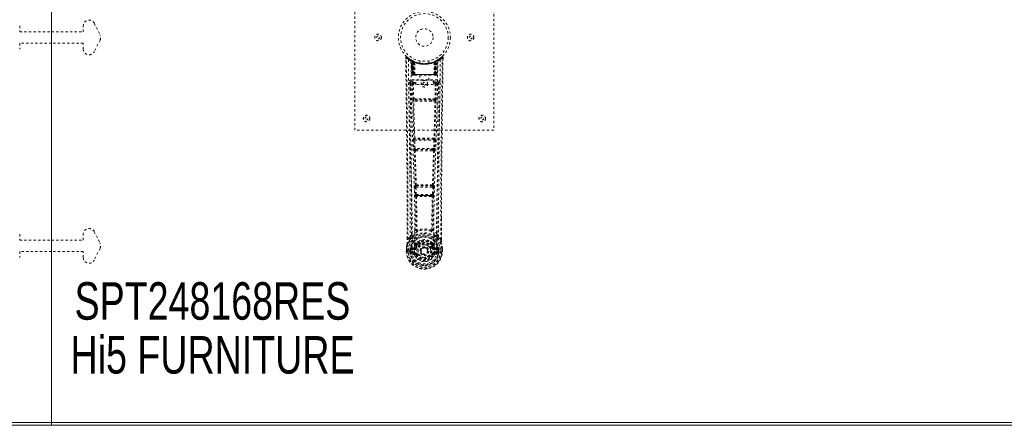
# Model space of a CAD drawing. Header units: inches. Extents: x 14 to 182, y 67 to 115.
# Tile 5 of 8: x 97 to 139, y 67 to 85. Entities that reach past the tile are written whole.
import ezdxf

# ---------------------------------------------------------------- set-up
doc = ezdxf.new("R2010")
doc.units = ezdxf.units.IN
doc.header["$MEASUREMENT"] = 0
doc.linetypes.add('SLD-Dashed', pattern=[0.075, 0.05, -0.025])
doc.linetypes.add('SLD-Solid', pattern=[0])
doc.layers.add('HI5-SYMBOLTEXT', color=5, linetype='SLD-Solid')
doc.styles.add('SLDTEXTSTYLE0', font='TXT', dxfattribs={"width": 0.75})

# ---------------------------------------------------------------- blocks, each defined once
blk = doc.blocks.new('SW_NOTE_0')
at = {"layer": 'HI5-SYMBOLTEXT', "color": 0, "char_height": 1.62, "attachment_point": 1, "style": 'SLDTEXTSTYLE0'}
for s, insert in [('SPT248168RES', (0, 2.088)), ('Hi5 FURNITURE', (-0.172, -0.24))]:
    blk.add_mtext(s, dxfattribs=dict(at, insert=insert))

msp = doc.modelspace()

# ---------------------------------------------------------------- linework, layer by layer
at = {"color": 7, "linetype": 'SLD-Solid', "lineweight": 15}
for p, q in [((97.891, 67.518), (97.891, 114.782)), ((97.891, 114.782), (97.891, 67.518)), ((97.891, 67.4), (14.141, 67.4)), ((14.259, 67.518), (97.891, 67.518)), ((14.259, 67.518), (97.891, 67.518)), ((97.891, 67.518), (181.523, 67.518)), ((97.891, 67.4), (97.891, 67.518)), ((97.891, 67.518), (181.523, 67.518)), ((97.891, 67.518), (97.891, 67.4)), ((181.641, 67.4), (97.891, 67.4))]:
    msp.add_line(p, q, dxfattribs=at)
at = {"color": 7, "linetype": 'SLD-Dashed', "lineweight": 0}
for p, q in [((111.009, 80.15), (111.009, 88.15)), ((117.009, 88.15), (117.009, 80.15)), ((99.74, 84.762), (99.99, 84.262)), ((96.516, 84.65), (96.516, 84.4)), ((96.516, 84.4), (97.891, 84.4)), ((97.891, 84.4), (99.266, 84.4)), ((99.266, 84.4), (99.266, 84.65)), ((96.516, 83.9), (96.516, 83.65)), ((97.891, 83.9), (96.516, 83.9)), ((99.266, 83.9), (97.891, 83.9)), ((99.266, 83.65), (99.266, 83.9)), ((99.99, 84.038), (99.74, 83.538)), ((113.203, 83.291), (113.204, 83.224)), ((113.233, 83.292), (113.253, 83.314)), ((113.294, 83.279), (113.252, 83.313)), ((113.441, 83.176), (113.428, 83.184)), ((113.447, 83.172), (113.434, 83.18)), ((113.456, 83.151), (113.442, 83.16)), ((113.463, 82.554), (113.442, 83.16)), ((113.477, 82.554), (113.456, 83.151)), ((113.507, 83.142), (113.459, 83.166)), ((113.543, 83.105), (113.474, 83.141)), ((113.495, 82.554), (113.474, 83.141)), ((113.475, 83.144), (113.497, 82.551)), ((113.488, 83.15), (113.515, 83.137)), ((113.502, 83.111), (113.515, 83.137)), ((113.502, 83.111), (113.502, 82.554)), ((113.51, 83.107), (113.502, 83.111)), ((113.51, 83.107), (113.522, 83.133)), ((113.51, 82.554), (113.51, 83.107)), ((113.526, 83.131), (113.511, 83.139)), ((113.515, 83.137), (113.522, 83.133)), ((113.515, 83.105), (113.528, 83.131)), ((113.516, 82.554), (113.515, 83.105)), ((113.515, 83.105), (113.522, 83.101)), ((113.522, 83.101), (113.535, 83.127)), ((113.522, 83.101), (113.522, 82.554)), ((113.527, 83.131), (113.526, 83.131)), ((113.534, 83.096), (113.546, 83.122)), ((113.534, 83.096), (113.534, 82.554)), ((113.54, 83.093), (113.534, 83.096)), ((113.54, 83.093), (113.552, 83.12)), ((113.54, 82.554), (113.54, 83.093)), ((113.543, 83.105), (113.544, 83.105)), ((113.562, 82.554), (113.543, 83.105)), ((113.544, 83.105), (113.563, 82.554)), ((113.546, 83.122), (113.552, 83.12)), ((113.593, 82.554), (113.589, 83.076)), ((113.809, 83.139), (113.809, 83.043)), ((114.209, 83.043), (114.209, 83.139)), ((114.425, 82.554), (114.43, 83.076)), ((114.455, 82.554), (114.475, 83.105)), ((114.475, 83.105), (114.456, 82.554)), ((114.466, 83.12), (114.473, 83.122)), ((114.473, 83.122), (114.484, 83.096)), ((114.544, 83.141), (114.475, 83.105)), ((114.475, 83.105), (114.475, 83.105)), ((114.484, 83.096), (114.478, 83.093)), ((114.478, 83.093), (114.478, 82.554)), ((114.491, 83.131), (114.484, 83.128)), ((114.484, 82.554), (114.484, 83.096)), ((114.499, 83.135), (114.491, 83.131)), ((114.492, 83.131), (114.491, 83.131)), ((114.491, 83.131), (114.503, 83.105)), ((114.559, 83.166), (114.492, 83.131)), ((114.496, 83.133), (114.504, 83.137)), ((114.509, 83.107), (114.496, 83.133)), ((114.496, 83.101), (114.503, 83.105)), ((114.496, 82.554), (114.496, 83.101)), ((114.503, 83.105), (114.503, 82.554)), ((114.504, 83.137), (114.512, 83.141)), ((114.504, 83.137), (114.516, 83.111)), ((114.516, 83.111), (114.509, 83.107)), ((114.509, 83.107), (114.509, 82.554)), ((114.516, 82.554), (114.516, 83.111)), ((114.521, 82.551), (114.543, 83.144)), ((114.523, 82.554), (114.544, 83.141)), ((114.542, 82.554), (114.563, 83.151)), ((114.555, 82.554), (114.576, 83.16)), ((114.576, 83.16), (114.563, 83.151)), ((114.591, 83.184), (114.577, 83.176)), ((114.766, 83.313), (114.725, 83.279)), ((114.816, 83.291), (114.786, 83.292)), ((114.813, 83.228), (114.814, 83.292)), ((114.815, 83.224), (114.816, 83.291)), ((114.815, 83.224), (114.816, 83.291)), ((113.398, 82.218), (113.396, 82.21)), ((113.397, 82.207), (113.4, 81.92)), ((113.441, 82.316), (113.441, 82.256)), ((114.577, 82.316), (113.441, 82.316)), ((113.441, 82.256), (113.639, 82.256)), ((113.463, 82.554), (113.477, 82.554)), ((113.502, 82.554), (113.463, 82.554)), ((113.49, 82.153), (113.506, 81.492)), ((113.495, 82.554), (113.562, 82.554)), ((113.502, 82.554), (113.51, 82.554)), ((113.503, 82.525), (113.51, 82.525)), ((113.507, 82.525), (113.516, 82.525)), ((114.509, 82.554), (113.51, 82.554)), ((113.522, 82.554), (113.516, 82.554)), ((113.516, 82.525), (113.523, 82.525)), ((113.522, 82.554), (114.496, 82.554)), ((113.525, 82.525), (113.579, 82.525)), ((113.534, 82.554), (113.54, 82.554)), ((113.535, 82.525), (113.541, 82.525)), ((113.535, 82.199), (113.535, 82.154)), ((113.639, 82.199), (113.535, 82.199)), ((113.551, 81.493), (113.535, 82.154)), ((113.639, 82.154), (113.535, 82.154)), ((114.478, 82.554), (113.54, 82.554)), ((113.579, 82.525), (113.541, 82.525)), ((113.563, 82.554), (113.562, 82.554)), ((113.563, 82.554), (113.593, 82.554)), ((113.593, 82.554), (114.425, 82.554)), ((113.593, 82.525), (113.601, 82.525)), ((113.601, 82.525), (114.418, 82.525)), ((113.639, 82.123), (113.639, 82.303)), ((113.639, 82.303), (114.389, 82.303)), ((113.814, 82.525), (113.814, 82.303)), ((114.204, 82.303), (114.204, 82.525)), ((114.389, 82.303), (114.389, 82.123)), ((114.389, 82.256), (114.577, 82.256)), ((114.483, 82.199), (114.389, 82.199)), ((114.483, 82.154), (114.389, 82.154)), ((114.418, 82.525), (114.426, 82.525)), ((114.425, 82.554), (114.455, 82.554)), ((114.439, 82.525), (114.494, 82.525)), ((114.477, 82.525), (114.439, 82.525)), ((114.456, 82.554), (114.455, 82.554)), ((114.456, 82.554), (114.523, 82.554)), ((114.483, 82.154), (114.468, 81.493)), ((114.477, 82.525), (114.484, 82.525)), ((114.478, 82.554), (114.484, 82.554)), ((114.483, 82.199), (114.483, 82.154)), ((114.495, 82.525), (114.502, 82.525)), ((114.503, 82.554), (114.496, 82.554)), ((114.502, 82.525), (114.512, 82.525)), ((114.508, 82.525), (114.515, 82.525)), ((114.509, 82.554), (114.516, 82.554)), ((114.528, 82.153), (114.512, 81.492)), ((114.555, 82.554), (114.516, 82.554)), ((114.542, 82.554), (114.555, 82.554)), ((114.577, 82.256), (114.577, 82.316)), ((114.618, 81.92), (114.621, 82.207)), ((114.622, 82.21), (114.62, 82.218)), ((114.389, 82.123), (113.639, 82.123)), ((113.704, 81.401), (113.548, 81.407)), ((114.468, 81.493), (113.551, 81.493)), ((113.711, 81.45), (113.559, 81.452)), ((114.307, 81.45), (113.711, 81.45)), ((114.46, 81.452), (114.307, 81.45)), ((114.471, 81.407), (114.314, 81.401)), ((117.009, 80.15), (111.009, 80.15)), ((113.544, 79.708), (113.561, 79.355)), ((113.558, 79.801), (113.55, 79.798)), ((113.589, 79.71), (114.43, 79.71)), ((113.606, 79.357), (113.589, 79.71)), ((113.595, 79.755), (113.603, 79.758)), ((114.423, 79.755), (113.595, 79.755)), ((114.43, 79.71), (114.413, 79.357)), ((114.415, 79.758), (114.423, 79.755)), ((114.474, 79.708), (114.457, 79.355)), ((114.468, 79.798), (114.46, 79.801)), ((114.413, 79.357), (113.606, 79.357)), ((113.611, 79.262), (113.643, 79.261)), ((113.652, 79.312), (113.621, 79.313)), ((113.652, 79.312), (114.366, 79.312)), ((114.366, 79.312), (114.398, 79.313)), ((114.375, 79.261), (114.407, 79.262)), ((113.599, 77.69), (113.615, 77.373)), ((113.622, 77.784), (113.608, 77.78)), ((113.643, 77.692), (114.375, 77.692)), ((113.66, 77.375), (113.643, 77.692)), ((113.652, 77.737), (113.667, 77.742)), ((114.366, 77.737), (113.652, 77.737)), ((114.352, 77.742), (114.366, 77.737)), ((114.375, 77.692), (114.359, 77.375)), ((114.396, 77.784), (114.41, 77.78)), ((114.419, 77.69), (114.403, 77.373)), ((114.359, 77.375), (113.66, 77.375)), ((113.67, 77.277), (113.71, 77.276)), ((113.717, 77.33), (113.678, 77.33)), ((113.717, 77.33), (114.301, 77.33)), ((114.34, 77.33), (114.301, 77.33)), ((114.308, 77.276), (114.348, 77.277)), ((114.745, 76.342), (114.745, 75.418)), ((114.746, 75.417), (114.749, 76.342)), ((99.74, 75.762), (99.99, 75.262)), ((113.682, 75.837), (113.682, 75.837)), ((114.337, 75.837), (114.337, 75.837)), ((96.516, 75.65), (96.516, 75.4)), ((96.516, 75.4), (97.891, 75.4)), ((97.891, 75.4), (99.266, 75.4)), ((99.266, 75.4), (99.266, 75.65)), ((113.272, 75.417), (113.272, 75.471)), ((113.273, 75.472), (113.273, 75.418)), ((113.398, 75.535), (113.302, 75.419)), ((114.717, 75.419), (114.621, 75.535)), ((99.99, 75.038), (99.74, 74.538)), ((113.23, 75.037), (113.23, 75.033)), ((113.23, 74.916), (113.23, 75.033)), ((113.23, 74.916), (113.234, 74.916)), ((113.231, 75.033), (113.231, 74.916)), ((113.234, 74.916), (113.287, 74.917)), ((113.259, 75.033), (113.259, 74.919)), ((113.287, 74.917), (113.31, 74.917)), ((113.31, 74.917), (113.468, 74.917)), ((113.381, 74.99), (113.381, 74.99)), ((113.381, 74.919), (113.381, 74.99)), ((113.381, 74.919), (113.381, 74.919)), ((113.41, 74.989), (113.41, 74.919)), ((113.416, 74.919), (113.41, 74.919)), ((113.411, 74.989), (113.416, 75.008)), ((113.416, 75.008), (113.416, 74.998)), ((113.416, 74.998), (113.416, 74.919)), ((113.426, 75.039), (113.422, 75.035)), ((113.426, 75.039), (113.437, 75.05)), ((113.551, 75.071), (113.437, 75.05)), ((113.437, 75.05), (113.437, 75.051)), ((113.437, 75.05), (113.437, 75.05)), ((113.45, 75.017), (113.58, 75.042)), ((113.45, 75.017), (113.45, 74.987)), ((113.58, 75.017), (113.45, 75.017)), ((113.58, 74.987), (113.45, 74.987)), ((113.58, 75.042), (113.58, 75.017)), ((113.58, 74.987), (113.58, 75.017)), ((113.635, 75.083), (113.662, 75.072)), ((113.641, 75.232), (113.641, 75.214)), ((113.648, 75.261), (113.66, 75.278)), ((113.665, 75.227), (113.664, 75.208)), ((113.853, 74.926), (113.853, 74.942)), ((113.853, 74.918), (113.853, 74.926)), ((114.354, 75.208), (114.354, 75.227)), ((114.356, 75.072), (114.383, 75.083)), ((114.358, 75.278), (114.37, 75.261)), ((114.377, 75.232), (114.378, 75.214)), ((114.438, 75.042), (114.568, 75.017)), ((114.438, 75.042), (114.438, 75.017)), ((114.568, 75.017), (114.438, 75.017)), ((114.438, 74.987), (114.438, 75.017)), ((114.568, 74.987), (114.438, 74.987)), ((114.582, 75.05), (114.467, 75.071)), ((114.55, 74.917), (114.709, 74.917)), ((114.568, 74.987), (114.568, 75.017)), ((114.582, 75.05), (114.592, 75.04)), ((114.592, 75.039), (114.592, 75.04)), ((114.592, 75.039), (114.592, 75.04)), ((114.596, 75.035), (114.592, 75.039)), ((114.602, 75.008), (114.603, 74.998)), ((114.608, 74.989), (114.602, 75.008)), ((114.603, 74.998), (114.603, 74.919)), ((114.603, 74.919), (114.608, 74.919)), ((114.638, 74.99), (114.608, 74.989)), ((114.608, 74.919), (114.608, 74.989)), ((114.638, 74.99), (114.638, 74.919)), ((114.638, 74.99), (114.638, 74.99)), ((114.709, 74.917), (114.732, 74.917)), ((114.732, 74.917), (114.785, 74.916)), ((114.759, 74.919), (114.759, 75.033)), ((114.785, 74.916), (114.789, 74.916)), ((114.788, 74.916), (114.788, 75.033)), ((114.789, 75.033), (114.789, 75.037)), ((114.789, 74.916), (114.789, 75.033)), ((97.891, 74.9), (96.516, 74.9)), ((96.516, 74.9), (96.516, 74.65)), ((99.266, 74.9), (97.891, 74.9)), ((99.266, 74.65), (99.266, 74.9)), ((113.434, 74.799), (113.553, 74.776)), ((113.464, 74.865), (113.464, 74.835)), ((113.464, 74.865), (113.58, 74.865)), ((113.58, 74.815), (113.464, 74.835)), ((113.464, 74.835), (113.58, 74.835)), ((113.58, 74.865), (113.58, 74.835)), ((113.58, 74.815), (113.58, 74.835)), ((113.586, 74.88), (113.586, 74.882)), ((113.64, 74.771), (113.637, 74.779)), ((113.662, 74.781), (113.64, 74.771)), ((114.378, 74.771), (114.356, 74.781)), ((114.378, 74.771), (114.433, 74.748)), ((114.433, 74.882), (114.433, 74.88)), ((114.438, 74.865), (114.438, 74.835)), ((114.438, 74.865), (114.554, 74.865)), ((114.554, 74.835), (114.438, 74.815)), ((114.438, 74.815), (114.438, 74.835)), ((114.438, 74.835), (114.554, 74.835)), ((114.466, 74.776), (114.585, 74.799)), ((114.554, 74.835), (114.554, 74.865))]:
    msp.add_line(p, q, dxfattribs=at)
at = {"color": 7, "linetype": 'SLD-Dashed', "lineweight": 0, "flags": 128}
for points in [[(113.251, 83.312), (113.244, 83.315), (113.236, 83.318), (113.228, 83.318), (113.22, 83.317), (113.213, 83.313), (113.208, 83.308), (113.204, 83.301), (113.203, 83.294)], [(113.203, 83.291), (113.203, 83.291), (113.205, 83.291), (113.211, 83.292), (113.221, 83.292), (113.227, 83.292), (113.233, 83.292)], [(113.272, 75.471), (113.264, 78.041), (113.236, 80.666), (113.203, 83.291)], [(113.302, 75.419), (113.3, 76.883), (113.291, 78.357), (113.277, 79.804), (113.274, 80.051), (113.271, 80.309), (113.268, 80.525), (113.265, 80.754), (113.262, 81.004), (113.258, 81.275), (113.256, 81.493), (113.252, 81.756), (113.248, 82.079), (113.245, 82.29), (113.242, 82.548), (113.239, 82.81), (113.236, 83.058), (113.233, 83.292)], [(113.321, 83.198), (113.329, 82.151), (113.348, 81.106), (113.378, 80.064), (113.413, 79.026), (113.447, 77.992), (113.472, 76.962), (113.481, 75.937), (113.468, 74.917)], [(113.458, 83.167), (113.418, 83.19), (113.37, 83.222)], [(113.43, 83.142), (113.439, 82.097), (113.461, 81.054), (113.492, 80.015), (113.53, 78.979), (113.566, 77.948), (113.592, 76.921), (113.6, 75.899), (113.586, 74.882)], [(113.436, 83.177), (113.442, 83.166), (113.447, 83.152)], [(113.473, 83.149), (113.474, 83.143), (113.474, 83.141)], [(114.207, 83.043), (114.208, 83.043), (114.19, 83.04), (114.152, 83.034), (114.098, 83.029), (114.033, 83.025), (114.009, 83.025)], [(114.588, 83.142), (114.579, 82.098), (114.558, 81.055), (114.526, 80.015), (114.489, 78.98), (114.452, 77.948), (114.426, 76.922), (114.418, 75.9), (114.432, 74.882)], [(114.478, 83.093), (114.473, 83.103), (114.47, 83.112), (114.467, 83.118), (114.466, 83.12)], [(114.697, 83.198), (114.689, 82.151), (114.67, 81.106), (114.641, 80.064), (114.606, 79.026), (114.571, 77.992), (114.546, 76.962), (114.538, 75.937), (114.55, 74.917)], [(114.648, 83.223), (114.6, 83.19), (114.555, 83.164)], [(114.717, 75.419), (114.718, 76.885), (114.727, 78.357), (114.742, 79.804), (114.744, 80.025), (114.747, 80.255), (114.75, 80.458), (114.752, 80.657), (114.755, 80.872), (114.757, 81.022), (114.759, 81.179), (114.761, 81.336), (114.762, 81.453), (114.764, 81.593), (114.766, 81.755), (114.77, 82.087), (114.773, 82.292), (114.776, 82.546), (114.78, 82.808), (114.783, 83.056), (114.786, 83.292)], [(114.766, 83.314), (114.733, 83.286), (114.725, 83.279)], [(114.749, 76.342), (114.755, 78.041), (114.782, 80.666), (114.815, 83.224)], [(114.813, 83.291), (114.811, 83.299), (114.807, 83.307), (114.802, 83.313), (114.796, 83.318), (114.789, 83.321), (114.781, 83.321), (114.774, 83.32), (114.768, 83.316)], [(113.336, 82.21), (113.338, 82.074), (113.341, 81.902), (113.343, 81.693), (113.347, 81.448), (113.35, 81.199), (113.353, 80.98), (113.355, 80.826), (113.357, 80.688), (113.358, 80.567), (113.36, 80.411), (113.362, 80.248), (113.364, 80.092), (113.374, 79.278), (113.383, 78.461), (113.391, 77.488), (113.396, 76.498), (113.398, 75.535)], [(113.396, 82.21), (113.421, 82.181), (113.49, 82.153)], [(113.535, 82.199), (113.466, 82.227), (113.441, 82.256)], [(113.477, 82.554), (113.48, 82.554), (113.489, 82.554), (113.501, 82.554), (113.516, 82.554)], [(113.535, 82.154), (113.519, 82.153), (113.505, 82.153), (113.495, 82.153), (113.49, 82.153)], [(113.534, 82.554), (113.526, 82.554), (113.519, 82.554), (113.512, 82.554), (113.505, 82.554), (113.501, 82.554), (113.497, 82.554), (113.495, 82.554), (113.495, 82.554)], [(113.495, 82.554), (113.496, 82.548), (113.497, 82.545)], [(113.524, 82.525), (113.525, 82.525), (113.526, 82.525)], [(114.577, 82.256), (114.553, 82.227), (114.483, 82.199)], [(114.528, 82.153), (114.523, 82.153), (114.513, 82.153), (114.499, 82.153), (114.483, 82.154)], [(114.523, 82.554), (114.523, 82.554), (114.521, 82.554), (114.518, 82.554), (114.513, 82.554), (114.507, 82.554), (114.5, 82.554), (114.492, 82.554), (114.484, 82.554)], [(114.503, 82.554), (114.517, 82.554), (114.53, 82.554), (114.538, 82.554), (114.542, 82.554)], [(114.528, 82.153), (114.597, 82.181), (114.622, 82.21)], [(114.621, 75.535), (114.621, 76.055), (114.623, 76.588), (114.625, 77.133), (114.629, 77.648), (114.633, 78.178), (114.638, 78.73), (114.644, 79.219), (114.647, 79.476), (114.65, 79.749), (114.653, 80.038), (114.657, 80.342), (114.661, 80.617), (114.664, 80.858), (114.667, 81.049), (114.669, 81.264), (114.673, 81.505), (114.676, 81.73), (114.678, 81.923), (114.68, 82.083), (114.682, 82.21)], [(113.551, 81.493), (113.535, 81.492), (113.521, 81.492), (113.511, 81.492), (113.506, 81.492)], [(113.515, 81.41), (113.534, 80.604), (113.558, 79.801)], [(113.593, 79.797), (113.568, 80.601), (113.548, 81.407)], [(114.314, 81.401), (114.009, 81.401), (113.704, 81.401)], [(114.307, 81.45), (114.009, 81.45), (113.711, 81.45)], [(114.47, 81.407), (114.45, 80.601), (114.426, 79.797)], [(114.504, 81.41), (114.484, 80.604), (114.46, 79.801)], [(114.512, 81.492), (114.508, 81.492), (114.497, 81.492), (114.483, 81.492), (114.468, 81.493)], [(113.589, 79.71), (113.573, 79.709), (113.559, 79.709), (113.549, 79.708), (113.544, 79.708)], [(114.474, 79.708), (114.47, 79.708), (114.459, 79.709), (114.445, 79.709), (114.43, 79.71)], [(113.606, 79.357), (113.59, 79.357), (113.576, 79.356), (113.566, 79.355), (113.561, 79.355)], [(113.561, 79.355), (113.563, 79.323), (113.564, 79.321)], [(113.576, 79.266), (113.601, 78.524), (113.622, 77.784)], [(113.658, 77.779), (113.636, 78.519), (113.611, 79.262)], [(114.407, 79.262), (114.382, 78.519), (114.36, 77.779)], [(114.442, 79.266), (114.418, 78.524), (114.396, 77.784)], [(114.457, 79.355), (114.453, 79.355), (114.442, 79.356), (114.428, 79.357), (114.413, 79.357)], [(114.457, 79.355), (114.455, 79.323), (114.455, 79.321)], [(113.643, 77.692), (113.628, 77.692), (113.614, 77.691), (113.604, 77.69), (113.599, 77.69)], [(113.643, 77.692), (113.643, 77.701), (113.643, 77.709), (113.643, 77.717), (113.644, 77.724), (113.648, 77.733), (113.652, 77.737)], [(114.366, 77.737), (114.371, 77.733), (114.374, 77.724), (114.375, 77.717), (114.376, 77.709), (114.376, 77.701), (114.375, 77.692)], [(114.419, 77.69), (114.414, 77.69), (114.404, 77.691), (114.39, 77.692), (114.375, 77.692)], [(113.66, 77.375), (113.645, 77.374), (113.631, 77.374), (113.62, 77.373), (113.615, 77.373)], [(113.634, 77.283), (113.645, 76.563), (113.646, 75.845)], [(113.67, 77.277), (113.681, 76.556), (113.682, 75.837)], [(114.308, 77.276), (114.009, 77.275), (113.71, 77.276)], [(114.301, 77.33), (114.009, 77.329), (113.717, 77.33)], [(114.337, 75.837), (114.338, 76.556), (114.348, 77.277)], [(114.34, 77.33), (114.341, 77.331), (114.343, 77.332), (114.346, 77.335), (114.351, 77.345), (114.356, 77.359), (114.359, 77.375)], [(114.403, 77.373), (114.398, 77.373), (114.388, 77.374), (114.374, 77.374), (114.359, 77.375)], [(114.384, 77.283), (114.374, 76.563), (114.372, 75.845)], [(113.644, 75.836), (113.543, 75.748), (113.457, 75.648)], [(113.644, 75.836), (113.646, 75.826), (113.65, 75.817), (113.656, 75.811), (113.664, 75.808), (113.672, 75.807), (113.68, 75.811), (113.687, 75.817), (113.692, 75.826)], [(114.327, 75.826), (114.332, 75.817), (114.339, 75.811), (114.347, 75.807), (114.355, 75.808), (114.362, 75.811), (114.368, 75.817), (114.373, 75.826), (114.375, 75.836)], [(114.561, 75.648), (114.475, 75.748), (114.375, 75.836)], [(113.44, 75.495), (113.339, 75.371), (113.26, 75.217)], [(113.302, 75.419), (113.296, 75.419), (113.29, 75.419), (113.284, 75.419), (113.279, 75.419), (113.275, 75.418), (113.273, 75.418), (113.272, 75.418), (113.272, 75.417)], [(113.55, 75.599), (113.544, 75.593), (113.535, 75.584)], [(113.792, 75.366), (113.734, 75.336), (113.66, 75.278)], [(114.358, 75.278), (114.284, 75.336), (114.227, 75.366)], [(114.483, 75.584), (114.474, 75.592), (114.468, 75.599)], [(114.578, 75.495), (114.679, 75.371), (114.758, 75.217)], [(114.746, 75.417), (114.747, 75.418), (114.746, 75.418), (114.743, 75.418), (114.74, 75.419), (114.735, 75.419), (114.729, 75.419), (114.723, 75.419), (114.717, 75.419)], [(113.23, 75.033), (113.229, 75.033), (113.23, 75.033), (113.233, 75.033), (113.236, 75.033), (113.241, 75.033), (113.247, 75.033), (113.253, 75.033), (113.259, 75.033)], [(113.259, 74.919), (113.253, 74.918), (113.247, 74.918), (113.241, 74.918), (113.236, 74.918), (113.233, 74.917), (113.23, 74.917), (113.229, 74.917), (113.23, 74.916)], [(113.26, 75.217), (113.243, 75.138), (113.23, 75.037)], [(113.23, 75.033), (113.242, 75.13), (113.258, 75.206)], [(113.23, 75.037), (113.231, 75.037), (113.233, 75.037), (113.235, 75.036), (113.239, 75.036), (113.244, 75.035), (113.248, 75.034), (113.254, 75.034), (113.259, 75.033)], [(113.26, 75.217), (113.259, 75.212), (113.258, 75.206)], [(113.381, 74.99), (113.391, 74.99), (113.4, 74.989), (113.407, 74.989), (113.41, 74.989)], [(113.41, 74.919), (113.407, 74.919), (113.4, 74.919), (113.391, 74.919), (113.381, 74.919)], [(113.41, 74.989), (113.41, 74.989), (113.411, 74.989)], [(113.45, 74.987), (113.432, 74.99), (113.416, 74.998)], [(113.578, 75.094), (113.565, 75.077), (113.551, 75.071)], [(113.641, 75.214), (113.608, 75.162), (113.578, 75.094)], [(113.693, 75.196), (113.663, 75.147), (113.635, 75.083)], [(113.69, 75.06), (113.685, 75.062), (113.68, 75.064), (113.675, 75.066), (113.671, 75.068), (113.667, 75.07), (113.665, 75.071), (113.663, 75.071), (113.662, 75.072)], [(114.383, 75.083), (114.356, 75.147), (114.326, 75.196)], [(114.328, 75.06), (114.333, 75.062), (114.339, 75.064), (114.343, 75.066), (114.347, 75.068), (114.351, 75.07), (114.353, 75.071), (114.355, 75.071), (114.356, 75.072)], [(114.378, 75.214), (114.41, 75.162), (114.44, 75.094)], [(114.44, 75.094), (114.453, 75.077), (114.467, 75.071)], [(114.603, 74.998), (114.586, 74.99), (114.568, 74.987)], [(114.608, 74.989), (114.608, 74.989), (114.608, 74.989)], [(114.76, 75.206), (114.76, 75.212), (114.758, 75.217)], [(114.789, 75.037), (114.777, 75.127), (114.758, 75.217)], [(114.789, 75.037), (114.788, 75.037), (114.786, 75.037), (114.783, 75.036), (114.779, 75.036), (114.775, 75.035), (114.77, 75.034), (114.765, 75.034), (114.759, 75.033)], [(114.759, 75.033), (114.766, 75.033), (114.772, 75.033), (114.777, 75.033), (114.782, 75.033), (114.786, 75.033), (114.788, 75.033), (114.789, 75.033), (114.789, 75.033)], [(114.789, 74.916), (114.789, 74.917), (114.788, 74.917), (114.786, 74.917), (114.782, 74.918), (114.777, 74.918), (114.772, 74.918), (114.766, 74.918), (114.759, 74.919)], [(114.789, 75.033), (114.776, 75.13), (114.76, 75.206)], [(113.421, 74.848), (113.441, 74.861), (113.464, 74.865)], [(114.433, 74.88), (114.427, 74.803), (114.404, 74.729), (114.364, 74.66), (114.311, 74.6), (114.246, 74.551), (114.172, 74.515), (114.092, 74.493), (114.009, 74.486), (113.926, 74.493), (113.847, 74.515), (113.773, 74.551), (113.707, 74.6), (113.654, 74.66), (113.615, 74.729), (113.592, 74.803), (113.586, 74.88)], [(113.69, 74.792), (113.685, 74.79), (113.68, 74.788), (113.675, 74.786), (113.671, 74.784), (113.667, 74.783), (113.665, 74.782), (113.663, 74.781), (113.662, 74.781)], [(114.328, 74.792), (114.333, 74.79), (114.339, 74.788), (114.343, 74.786), (114.347, 74.784), (114.351, 74.783), (114.353, 74.782), (114.355, 74.781), (114.356, 74.781)], [(114.387, 74.787), (114.382, 74.78), (114.378, 74.771)], [(114.438, 74.815), (114.401, 74.801), (114.387, 74.787)], [(114.554, 74.865), (114.578, 74.861), (114.597, 74.848)]]:
    msp.add_lwpolyline(points, dxfattribs=at)
at = {"color": 7, "linetype": 'SLD-Dashed', "lineweight": 0}
for centre, radius in [((114.009, 84.15), 1.125), ((114.009, 84.15), 1.03), ((112.009, 84.15), 0.141), ((114.009, 84.15), 0.376), ((116.009, 84.15), 0.141), ((112.009, 84.15), 0.0625), ((116.009, 84.15), 0.0625), ((114.009, 82.15), 0.141), ((114.009, 82.15), 0.0625), ((111.509, 80.65), 0.14), ((111.509, 80.65), 0.0625), ((116.509, 80.65), 0.141), ((116.509, 80.65), 0.0625), ((114.009, 74.926), 0.7), ((114.009, 74.926), 0.69), ((114.009, 74.926), 0.623), ((114.009, 74.926), 0.32), ((114.009, 74.926), 0.275), ((114.009, 74.926), 0.187), ((114.009, 74.926), 0.157), ((114.009, 74.926), 0.142), ((114.009, 74.926), 0.14), ((114.009, 74.926), 0.138)]:
    msp.add_circle(centre, radius, dxfattribs=at)
for centre, radius, start, end in [((99.516, 84.65), 0.25, 26.5651, 180), ((99.766, 84.15), 0.25, 333.4349, 26.5651), ((99.516, 83.65), 0.25, 180, 333.4349), ((113.233, 83.292), 0.03, 47.8593, 180.7244), ((114.011, 84.195), 1.213, 228.1739, 235.322), ((114.009, 84.15), 1.158, 227.8706, 312.1288), ((114.008, 84.148), 1.125, 227.9131, 235.3576), ((113.351, 83.198), 0.03, 55.9363, 179.8254), ((113.997, 84.389), 1.369, 240.4501, 245.5704), ((114.009, 84.15), 1.128, 235.3528, 240.4897), ((113.412, 83.158), 0.03, 1.9978, 58.9435), ((114.016, 84.162), 1.141, 238.9655, 239.8373), ((113.392, 83.122), 0.0714, 31.6299, 58.94), ((113.471, 83.13), 0.0429, 114.156, 163.0327), ((114.009, 84.182), 1.19, 240.8883, 299.1117), ((113.426, 83.15), 0.0299, 1.906, 59.7208), ((114.008, 84.147), 1.124, 239.7325, 244.7327), ((114.019, 84.17), 1.152, 239.9569, 244.0354), ((113.987, 83.77), 0.818, 228.2495, 233.6448), ((114.009, 84.15), 1.127, 240.4889, 299.5111), ((113.992, 83.771), 0.819, 229.1655, 234.475), ((113.445, 83.14), 0.0299, 1.8004, 60.7823), ((114.019, 84.169), 1.149, 240.8504, 245.6891), ((113.444, 83.14), 0.03, 16.9045, 61.2677), ((113.989, 83.762), 0.807, 230.3866, 235.6794), ((114.009, 84.149), 1.155, 244.3785, 295.6215), ((114.009, 84.149), 1.155, 245.0796, 294.9204), ((113.513, 83.105), 0.0297, 1.4787, 64.5237), ((113.514, 83.104), 0.0297, 1.4902, 64.5647), ((114.009, 84.149), 1.155, 246.0603, 293.9397), ((113.963, 83.698), 0.726, 234.7746, 239.0059), ((113.559, 83.093), 0.0345, 328.9803, 15.1456), ((114.009, 84.113), 1.12, 247.9469, 292.0531), ((114.459, 83.093), 0.0345, 164.855, 211.0188), ((114.055, 83.699), 0.727, 300.9957, 305.2237), ((114.01, 84.148), 1.125, 294.2601, 299.2004), ((114.504, 83.104), 0.0297, 115.434, 178.5111), ((114.505, 83.105), 0.0297, 115.465, 178.5326), ((114.03, 83.762), 0.806, 304.3192, 309.6148), ((115.922, 83.778), 1.578, 204.3436, 205.3906), ((114.034, 83.762), 0.807, 305.4849, 310.8747), ((114.559, 83.009), 0.138, 89.4148, 113.4616), ((114.024, 83.779), 0.83, 306.3907, 311.7107), ((114.574, 83.14), 0.0299, 119.2324, 178.1849), ((114.572, 83.142), 0.0273, 117.6591, 182.2841), ((114.024, 84.125), 1.098, 298.6349, 300.267), ((114.592, 83.15), 0.0299, 120.2792, 178.094), ((114.009, 84.15), 1.127, 299.5107, 304.6495), ((114.547, 83.13), 0.0429, 16.9723, 65.8264), ((114.606, 83.158), 0.03, 121.0431, 178.0318), ((114.022, 84.388), 1.368, 294.4281, 299.5515), ((114.013, 84.145), 1.121, 304.6318, 312.0834), ((114.667, 83.198), 0.03, 0.1643, 124.074), ((114.01, 84.191), 1.208, 304.6663, 311.8431), ((114.786, 83.292), 0.03, 359.2807, 132.1356), ((114.715, 83.248), 0.0833, 31.8723, 52.5893), ((113.441, 82.211), 0.105, 90.0073, 180.7325), ((113.372, 80.607), 1.603, 89.136, 91.2808), ((-386.18, 74.329), 499.639, 0.15126, 0.90385), ((113.44, 82.213), 0.0423, 88.0325, 173.4386), ((113.493, 82.555), 0.03, 182.0013, 269.988), ((113.524, 82.598), 0.0742, 215.942, 253.2672), ((113.507, 82.555), 0.03, 181.967, 269.9686), ((113.536, 82.154), 0.0451, 90.4333, 180.8967), ((113.521, 82.693), 0.166, 259.5963, 268.347), ((113.525, 82.555), 0.03, 181.9275, 269.9452), ((113.919, 82.547), 0.41, 178.9962, 183.0468), ((114.102, 82.548), 0.586, 179.3977, 182.0362), ((113.947, 82.547), 0.424, 179.0376, 182.9497), ((113.977, 82.547), 0.443, 179.0732, 182.8213), ((113.981, 82.547), 0.441, 179.0639, 182.8306), ((113.592, 82.555), 0.0299, 181.8008, 269.8108), ((113.593, 82.555), 0.0299, 181.8008, 269.8108), ((113.628, 82.548), 0.0354, 169.2984, 219.189), ((114.389, 82.548), 0.0369, 321.8565, 9.6562), ((114.426, 82.555), 0.0299, 270.1892, 358.1992), ((114.426, 82.555), 0.0299, 270.1892, 358.1992), ((114.035, 82.547), 0.443, 357.1787, 0.9268), ((114.483, 82.154), 0.0451, 359.0386, 89.5698), ((114.041, 82.547), 0.443, 357.1787, 0.9268), ((114.488, 82.56), 0.0356, 262.0688, 350.2915), ((114.493, 82.555), 0.03, 270.051, 358.0763), ((114.074, 82.547), 0.422, 357.0411, 0.9715), ((113.931, 82.548), 0.571, 357.9287, 0.6375), ((114.497, 82.69), 0.163, 271.6978, 280.6293), ((114.094, 82.547), 0.415, 356.9683, 0.9701), ((114.512, 82.555), 0.03, 270.0263, 358.0382), ((114.494, 82.598), 0.0742, 286.7328, 324.058), ((114.525, 82.555), 0.03, 270.012, 357.9987), ((614.062, 74.329), 499.503, 179.09601, 179.8488), ((114.577, 82.211), 0.105, 359.2635, 89.9967), ((114.578, 82.213), 0.0423, 6.578, 91.957), ((114.646, 80.607), 1.603, 88.7192, 90.864), ((113.907, 81.492), 0.401, 180.0766, 191.8348), ((113.56, 81.406), 0.0456, 91.7532, 175.826), ((113.54, 81.548), 0.141, 259.4741, 273.0491), ((113.657, 81.404), 0.109, 154.2097, 178.3391), ((113.656, 81.492), 0.105, 179.635, 202.4719), ((113.792, 81.413), 0.0888, 155.5989, 187.6456), ((114.226, 81.413), 0.0889, 352.3788, 24.3871), ((114.363, 81.492), 0.105, 337.5281, 0.365), ((114.36, 81.404), 0.111, 1.7786, 25.6733), ((114.458, 81.406), 0.0456, 4.1757, 88.2467), ((114.478, 81.546), 0.139, 266.8525, 280.6243), ((114.111, 81.492), 0.401, 348.1398, 359.926), ((113.751, 79.738), 0.209, 163.5187, 188.4015), ((113.595, 79.8), 0.0451, 182.9209, 269.4086), ((113.604, 79.803), 0.0451, 182.9814, 269.3856), ((113.585, 79.888), 0.091, 253.0055, 274.8366), ((113.643, 79.725), 0.0563, 148.2306, 195.7422), ((113.647, 79.791), 0.055, 173.1648, 216.3307), ((114.009, 43.162), 36.637, 89.3487, 90.6512), ((114.009, 46.946), 32.814, 89.2909, 90.7091), ((114.415, 79.803), 0.0451, 270.6127, 357.0202), ((114.371, 79.791), 0.0546, 323.505, 6.9996), ((114.423, 79.8), 0.0451, 270.5975, 357.0791), ((114.375, 79.725), 0.0564, 344.2682, 31.7474), ((114.433, 79.888), 0.0908, 265.1443, 287.0274), ((114.268, 79.738), 0.209, 351.587, 16.493), ((113.699, 79.323), 0.136, 180.7152, 204.7101), ((113.622, 79.267), 0.0456, 91.2563, 181.8237), ((113.603, 79.345), 0.0837, 251.1165, 275.2122), ((113.674, 79.355), 0.068, 178.369, 218.9026), ((113.697, 79.272), 0.0868, 151.6283, 186.5679), ((113.724, 79.273), 0.0814, 151.3116, 188.7474), ((114.009, 112.041), 32.782, 269.3605, 270.6395), ((114.009, 112.666), 33.356, 269.387, 270.613), ((114.295, 79.273), 0.0814, 351.2348, 28.6965), ((114.345, 79.355), 0.068, 321.1158, 1.6226), ((114.398, 79.27), 0.0425, 40.4722, 90.3943), ((114.321, 79.272), 0.087, 353.4692, 28.3355), ((114.415, 79.346), 0.0843, 264.8753, 288.7925), ((114.397, 79.267), 0.0448, 357.946, 42.8932), ((114.319, 79.323), 0.136, 335.3346, 359.2502), ((113.76, 77.719), 0.163, 158.1315, 190.219), ((113.653, 77.782), 0.0451, 183.2328, 269.1355), ((113.667, 77.787), 0.0451, 183.3909, 269.1046), ((113.652, 77.853), 0.075, 247.0707, 274.8932), ((114.009, 40.406), 37.374, 89.4617, 90.5381), ((113.716, 77.773), 0.0578, 174.2259, 212.3489), ((114.009, 45.159), 32.585, 89.3979, 90.6021), ((114.351, 77.787), 0.0451, 270.8946, 356.6099), ((114.303, 77.773), 0.0574, 327.4885, 5.9367), ((114.367, 77.853), 0.0749, 265.0907, 292.9524), ((114.365, 77.782), 0.0451, 270.862, 356.7698), ((114.259, 77.719), 0.163, 349.7759, 21.8738), ((113.796, 77.364), 0.181, 177.2154, 206.4718), ((113.68, 77.285), 0.0457, 91.8546, 181.7263), ((113.664, 77.35), 0.073, 245.7449, 274.5986), ((113.717, 77.373), 0.0575, 177.8201, 227.5905), ((113.773, 77.288), 0.103, 155.9511, 186.1563), ((113.81, 77.29), 0.101, 156.5411, 187.7526), ((114.209, 77.29), 0.101, 352.2379, 23.4782), ((114.339, 77.285), 0.0457, 358.2644, 88.1486), ((114.245, 77.288), 0.104, 353.8697, 24.0229), ((114.354, 77.35), 0.0735, 265.5104, 294.1512), ((114.222, 77.364), 0.181, 333.5265, 2.7829), ((99.516, 75.65), 0.25, 26.5651, 180), ((114.281, 75.087), 0.893, 128.8537, 145.0107), ((113.633, 75.844), 0.0134, 326.0978, 3.2826), ((113.704, 75.84), 0.0608, 184.0446, 286.2245), ((113.678, 75.908), 0.0709, 242.7181, 272.7135), ((113.694, 75.838), 0.0128, 186.611, 257.677), ((114.009, 74.913), 0.966, 70.819, 109.1816), ((113.764, 75.843), 0.0738, 193.2382, 235.0194), ((114.009, 74.988), 0.844, 70.0606, 109.9394), ((114.314, 75.84), 0.0608, 253.7738, 355.9571), ((114.255, 75.843), 0.0738, 304.9818, 346.7522), ((113.737, 75.087), 0.893, 34.9891, 51.1464), ((114.324, 75.838), 0.0128, 282.3258, 353.3863), ((114.34, 75.908), 0.0708, 267.2831, 297.2818), ((114.386, 75.844), 0.0133, 176.8109, 213.9217), ((114.009, 74.926), 0.787, 8.0937, 171.9063), ((112.086, 75.388), 1.186, 351.2049, 1.4333), ((114.009, 74.926), 0.758, 8.0937, 171.9063), ((109.786, 76.036), 3.57, 346.7473, 350.0551), ((114.009, 74.926), 0.632, 5.8274, 174.1726), ((108.612, 78.114), 5.436, 331.677, 333.0223), ((113.731, 75.853), 0.461, 223.6623, 230.8215), ((114.009, 74.926), 0.602, 6.0327, 173.9673), ((114.99, 73.918), 2.212, 131.1314, 134.4919), ((113.518, 75.65), 0.0608, 182.5715, 302.0035), ((114.009, 74.914), 0.453, 40.451, 139.549), ((114.009, 74.887), 0.494, 47.4886, 132.5114), ((114.009, 74.933), 0.411, 39.7062, 140.2938), ((114.009, 74.946), 0.473, 62.6148, 117.3852), ((114.501, 75.65), 0.0608, 238.0037, 357.426), ((113.028, 73.918), 2.212, 45.5081, 48.8686), ((119.408, 78.115), 5.439, 206.978, 208.3227), ((114.288, 75.852), 0.46, 309.1662, 316.3466), ((118.233, 76.036), 3.57, 189.9449, 193.2526), ((115.934, 75.388), 1.188, 178.5748, 188.7871), ((99.766, 75.15), 0.25, 333.4349, 26.5651), ((114.009, 74.926), 0.78, 180, 359.3038), ((114.009, 74.926), 0.78, 180.7166, 359.2834), ((114.009, 74.926), 0.75, 180.5686, 359.4314), ((114.009, 74.926), 0.629, 180.6526, 359.3474), ((114.009, 74.926), 0.599, 180.6527, 359.3473), ((113.531, 74.994), 0.116, 159.6233, 173.1122), ((114.009, 74.926), 0.593, 180.6711, 187.6091), ((113.45, 75.048), 0.0306, 205.4192, 270.93), ((113.873, 74.835), 0.492, 115.7077, 155.4797), ((113.818, 74.828), 0.441, 113.5945, 149.7427), ((113.591, 75.115), 0.233, 238.0418, 268.5904), ((114.009, 74.911), 0.541, 179.3501, 0.6499), ((113.581, 75.072), 0.0299, 181.1651, 268.9518), ((113.609, 75.099), 0.031, 190.1767, 328.3497), ((113.575, 75.107), 0.0649, 274.9201, 338.6832), ((113.58, 75.106), 0.089, 270, 337.226), ((113.58, 75.106), 0.119, 269.9976, 337.228), ((113.686, 75.236), 0.0448, 146.2273, 184.9164), ((113.663, 75.273), 0.046, 241.1899, 271.7136), ((113.671, 75.217), 0.0305, 185.7127, 315.4522), ((113.663, 75.254), 0.0459, 241.1247, 271.7035), ((113.7, 75.282), 0.0396, 185.176, 232.8724), ((114.009, 74.926), 0.376, 22.774, 157.226), ((113.691, 75.23), 0.0347, 219.3919, 272.7352), ((113.698, 75.226), 0.033, 131.6355, 178.105), ((114.009, 74.926), 0.346, 22.7742, 157.2258), ((114.009, 74.926), 0.275, 82.5721, 262.5721), ((114.009, 74.926), 0.157, 65.2931, 110.0155), ((114.009, 74.926), 0.275, 262.572, 82.5722), ((114.347, 75.217), 0.0305, 224.555, 354.2768), ((114.327, 75.23), 0.0347, 267.263, 320.6099), ((114.438, 75.106), 0.119, 202.772, 270.0024), ((114.319, 75.282), 0.0396, 307.1177, 354.8359), ((114.321, 75.226), 0.033, 1.8767, 48.3828), ((114.355, 75.273), 0.046, 268.2965, 298.8), ((114.355, 75.254), 0.0459, 268.3001, 298.8665), ((114.438, 75.106), 0.089, 202.774, 270), ((114.139, 74.83), 0.499, 24.8906, 63.9925), ((114.333, 75.236), 0.0448, 355.077, 33.9638), ((114.201, 74.829), 0.441, 30.2271, 66.4266), ((114.409, 75.099), 0.031, 211.5667, 349.9068), ((114.443, 75.107), 0.0649, 201.3168, 265.0799), ((114.431, 75.104), 0.221, 270.3093, 302.5185), ((114.437, 75.072), 0.0299, 271.0955, 358.7876), ((114.568, 75.048), 0.0306, 269.0802, 334.5619), ((114.516, 75.001), 0.0867, 4.5986, 22.6467), ((114.009, 74.926), 0.593, 352.3909, 359.3289), ((114.611, 73.871), 1.048, 88.5368, 90.1566), ((114.759, 75.033), 0.03, 0.0028, 5.051), ((99.516, 74.65), 0.25, 180, 333.4349), ((113.625, 74.875), 0.206, 187.663, 201.6586), ((113.463, 74.805), 0.0299, 88.0376, 192.1165), ((113.581, 74.785), 0.0301, 91.4321, 197.6439), ((113.544, 74.731), 0.0455, 22.5049, 78.6761), ((113.58, 74.746), 0.119, 22.772, 90.0024), ((113.58, 74.746), 0.089, 22.774, 90), ((113.574, 74.743), 0.0715, 29.6284, 85.211), ((113.042, 76.12), 1.475, 291.6227, 293.9273), ((114.009, 74.926), 0.459, 202.774, 337.226), ((114.009, 74.926), 0.4, 202.774, 337.226), ((114.009, 74.926), 0.376, 202.774, 337.226), ((114.009, 74.926), 0.346, 202.7742, 337.2258), ((114.438, 74.746), 0.119, 89.9976, 157.228), ((114.438, 74.746), 0.089, 90, 157.226), ((114.475, 74.731), 0.0453, 101.2258, 157.6012), ((114.437, 74.785), 0.0301, 342.353, 88.571), ((114.555, 74.805), 0.0299, 347.8997, 91.9462), ((114.393, 74.875), 0.206, 338.3558, 352.333)]:
    msp.add_arc(centre, radius, start, end, dxfattribs=at)

# ---------------------------------------------------------------- block references
at = {"layer": 'HI5-SYMBOLTEXT', "color": 5}
msp.add_blockref('SW_NOTE_0', (98.887, 71.493), dxfattribs=at)

doc.saveas('drawing.dxf')
